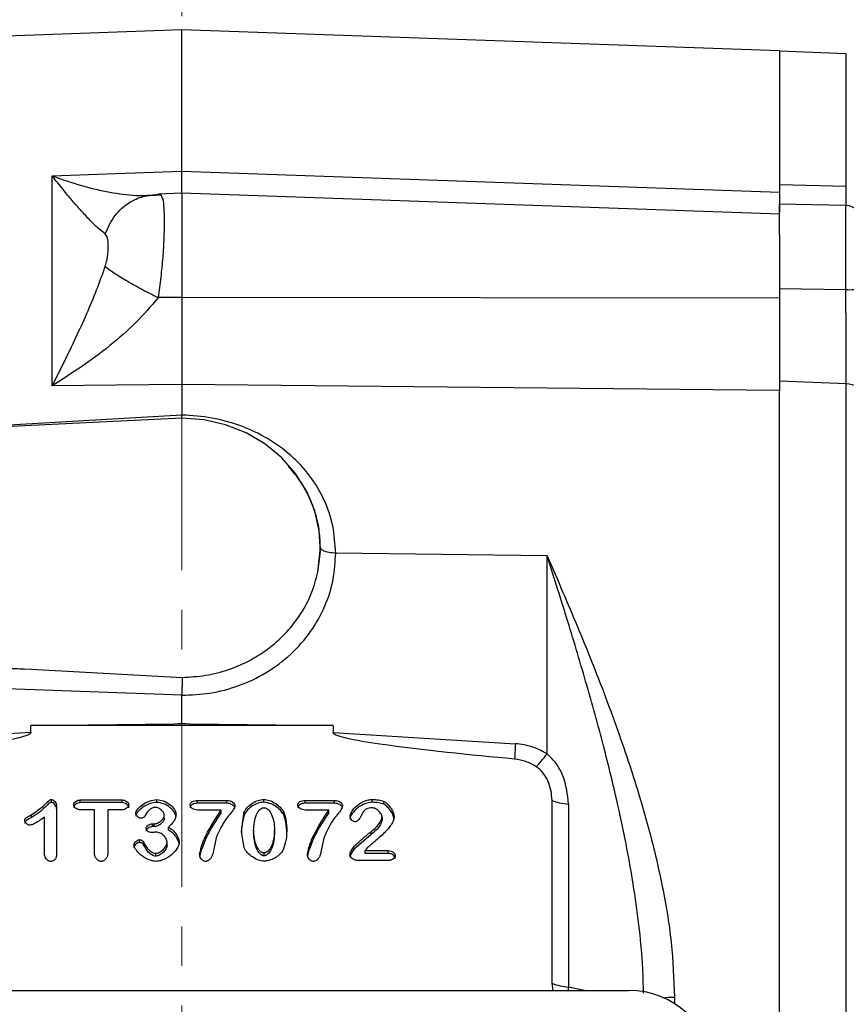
# Model space of a CAD drawing. Header units: inches. Extents: x 0.6 to 16.3, y 0.2 to 11.5.
# Tile 16 of 18: x 12 to 14.1, y 6.2 to 8.7. Entities that reach past the tile are written whole.
import ezdxf

# ---------------------------------------------------------------- set-up
doc = ezdxf.new("R2010")
doc.units = ezdxf.units.IN
doc.header["$MEASUREMENT"] = 0
doc.linetypes.add('CENTERX2', pattern=[0.8, 0.5, -0.1, 0.1, -0.1])
doc.styles.add('SLDTEXTSTYLE0', font='TXT', dxfattribs={"width": 0.75})
doc.dimstyles.new('SLDDIMSTYLE0', dxfattribs={"dimtxt": 0.137795, "dimasz": 0.14, "dimexe": 0, "dimexo": 0.0625, "dimgap": 0.034449, "dimtad": 0, "dimdec": 1, "dimlfac": 1.5, "dimrnd": 1e-09, "dimzin": 12, "dimdsep": 46, "dimtxsty": 'SLDTEXTSTYLE0', "dimblk1": 'CLOSED', "dimblk2": 'CLOSED', "dimsah": 1, "dimcen": 0.09, "dimadec": 0, "dimazin": 3, "dimtfac": 1, "dimtdec": 1, "dimtofl": 0, "dimtmove": 0, "dimatfit": 3, "dimldrblk": 'CLOSED', "dimfxl": 0, "dimfrac": 2, "dimtolj": 1, "dimtzin": 12, "dimarcsym": 0})
doc.dimstyles.new('SLDDIMSTYLE1', dxfattribs={"dimtxt": 0.137795, "dimasz": 0.14, "dimexe": 0, "dimexo": 0.0625, "dimgap": 0.034449, "dimtad": 0, "dimdec": 1, "dimlfac": 1.5, "dimrnd": 1e-09, "dimzin": 12, "dimdsep": 46, "dimtxsty": 'SLDTEXTSTYLE0', "dimblk1": 'CLOSED', "dimblk2": 'CLOSED', "dimsah": 1, "dimcen": 0.09, "dimadec": 0, "dimazin": 3, "dimtfac": 1, "dimtofl": 0, "dimtmove": 0, "dimatfit": 3, "dimldrblk": 'CLOSED', "dimfxl": 0, "dimfrac": 2, "dimtolj": 1, "dimtzin": 12, "dimarcsym": 0})

# ---------------------------------------------------------------- blocks, each defined once
blk = doc.blocks.new('_Closed')
at = {"color": 0, "linetype": 'ByBlock', "lineweight": -2}
for p, q in [((-1, 0.166667), (0, 0)), ((-1, 0.166667), (-1, -0.166667)), ((0, 0), (-1, -0.166667)), ((0, 0), (-1, 0))]:
    blk.add_line(p, q, dxfattribs=at)
blk = doc.blocks.new('_D_1')
at = {"color": 7, "linetype": 'Continuous', "lineweight": 0}
for p, q in [((10.5444, 9.285), (10.5024, 9.285)), ((10.5024, 9.285), (10.5024, 9.0662)), ((10.8499, 9.285), (10.8919, 9.285)), ((10.8919, 9.285), (10.8919, 9.0662)), ((9.3518, 8.4099), (9.3518, 9.1259)), ((9.3518, 9.0865), (10.3816, 9.0865)), ((12.3971, 9.0865), (11.0127, 9.0865)), ((10.5024, 9.0662), (10.5444, 9.0662)), ((10.8919, 9.0662), (10.8499, 9.0662))]:
    blk.add_line(p, q, dxfattribs=at)
at = {"color": 7, "linetype": 'Continuous', "lineweight": 18, "xscale": 0.14, "yscale": 0.14, "rotation": 180.0000000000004}
blk.add_blockref('_Closed', (9.3518, 9.0865), dxfattribs=at)
at = {"color": 7, "linetype": 'Continuous', "lineweight": 18, "xscale": 0.14, "yscale": 0.14}
blk.add_blockref('_Closed', (12.3971, 9.0865), dxfattribs=at)
at = {"color": 7, "linetype": 'Continuous', "lineweight": 18, "char_height": 0.1378, "attachment_point": 1, "style": 'SLDTEXTSTYLE0'}
for s, insert in [('116', (10.5444, 9.2439)), ('4.6', (10.5699, 9.0377))]:
    blk.add_mtext(s, dxfattribs=dict(at, insert=insert))
blk = doc.blocks.new('_D_2')
at = {"color": 7, "linetype": 'Continuous', "lineweight": 0}
for p, q in [((13.145, 9.285), (13.103, 9.285)), ((13.103, 9.285), (13.103, 9.0662)), ((13.3486, 9.285), (13.3906, 9.285)), ((13.3906, 9.285), (13.3906, 9.0662)), ((14.1134, 8.6083), (14.1134, 9.1259)), ((12.3971, 9.0865), (12.9822, 9.0865)), ((14.1134, 9.0865), (13.5114, 9.0865)), ((13.103, 9.0662), (13.145, 9.0662)), ((13.3906, 9.0662), (13.3486, 9.0662))]:
    blk.add_line(p, q, dxfattribs=at)
at = {"color": 7, "linetype": 'Continuous', "lineweight": 18, "xscale": 0.14, "yscale": 0.14, "rotation": 180.0000000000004}
blk.add_blockref('_Closed', (12.3971, 9.0865), dxfattribs=at)
at = {"color": 7, "linetype": 'Continuous', "lineweight": 18, "xscale": 0.14, "yscale": 0.14}
blk.add_blockref('_Closed', (14.1134, 9.0865), dxfattribs=at)
at = {"color": 7, "linetype": 'Continuous', "lineweight": 18, "char_height": 0.1378, "attachment_point": 1, "style": 'SLDTEXTSTYLE0'}
for s, insert in [('65', (13.145, 9.2439)), ('2.6', (13.1196, 9.0377))]:
    blk.add_mtext(s, dxfattribs=dict(at, insert=insert))
blk = doc.blocks.new('_D_3')
at = {"color": 7, "linetype": 'Continuous', "lineweight": 0}
for p, q in [((13.5365, 9.8035), (13.4946, 9.8035)), ((13.4946, 9.8035), (13.4946, 9.5848)), ((13.842, 9.8035), (13.884, 9.8035)), ((13.884, 9.8035), (13.884, 9.5848)), ((12.3971, 9.6239), (12.3971, 9.6444)), ((15.8524, 6.9455), (15.8524, 9.6444)), ((12.3971, 9.6051), (13.3737, 9.6051)), ((13.4946, 9.5848), (13.5365, 9.5848)), ((13.884, 9.5848), (13.842, 9.5848)), ((15.8524, 9.6051), (14.0048, 9.6051))]:
    blk.add_line(p, q, dxfattribs=at)
at = {"color": 7, "linetype": 'Continuous', "lineweight": 18, "xscale": 0.14, "yscale": 0.14, "rotation": 180.0000000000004}
blk.add_blockref('_Closed', (12.3971, 9.6051), dxfattribs=at)
at = {"color": 7, "linetype": 'Continuous', "lineweight": 18, "xscale": 0.14, "yscale": 0.14}
blk.add_blockref('_Closed', (15.8524, 9.6051), dxfattribs=at)
at = {"color": 7, "linetype": 'Continuous', "lineweight": 18, "char_height": 0.1378, "attachment_point": 1, "style": 'SLDTEXTSTYLE0'}
for s, insert in [('132', (13.5365, 9.7624)), ('5.2', (13.562, 9.5562))]:
    blk.add_mtext(s, dxfattribs=dict(at, insert=insert))

msp = doc.modelspace()

# ---------------------------------------------------------------- linework, layer by layer
at = {"color": 7, "linetype": 'CENTERX2', "lineweight": 18}
msp.add_line((12.3971, 3.304), (12.3971, 9.5846), dxfattribs=at)
at = {"color": 7, "linetype": 'Continuous', "lineweight": 25}
for p, q in [((12.3971, 8.6696), (10.036, 8.5871)), ((13.9068, 8.6169), (12.3971, 8.6696)), ((12.3971, 8.3122), (12.3971, 8.6696)), ((13.9068, 8.6169), (13.9068, 8.2592)), ((14.0752, 8.6089), (13.9068, 8.6163)), ((12.2304, 8.3064), (12.3971, 8.3122)), ((12.3971, 8.3122), (13.9068, 8.2592)), ((12.0696, 8.3007), (12.2304, 8.3064)), ((12.0696, 7.7703), (12.0696, 8.3007)), ((13.9068, 8.2791), (14.0752, 8.2747)), ((12.3446, 8.2521), (12.3013, 8.2492)), ((12.3971, 8.2568), (12.3367, 8.2547)), ((13.9068, 8.2041), (12.3971, 8.2568)), ((12.3971, 8.2568), (12.3971, 7.9931)), ((14.0741, 8.2261), (13.9068, 8.229)), ((13.9068, 8.153), (13.9068, 8.229)), ((13.9068, 8.153), (13.9068, 7.9914)), ((13.9068, 8.016), (14.0741, 8.0137)), ((12.3971, 7.9931), (12.337, 7.993)), ((13.9068, 7.9914), (12.3971, 7.9931)), ((12.2304, 7.7721), (12.0696, 7.7703)), ((12.3971, 7.7738), (12.2304, 7.7721)), ((12.3971, 7.7738), (12.3971, 7.6962)), ((13.9068, 7.7579), (12.3971, 7.7738)), ((14.0752, 7.775), (13.9068, 7.7818)), ((13.9068, 7.7818), (13.9068, 7.7588)), ((14.0752, 5.5117), (14.0752, 7.775)), ((13.9068, 5.4746), (13.9068, 7.7579)), ((12.3972, 7.6876), (12.3971, 7.6962)), ((12.3971, 7.6882), (10.5505, 7.5978)), ((12.7404, 7.299), (12.7469, 7.3616)), ((12.7469, 7.3616), (12.7469, 7.3617)), ((13.3193, 7.3406), (12.7855, 7.3473)), ((13.3193, 6.8401), (13.3193, 7.3406)), ((10.5505, 7.1255), (12.0167, 7.0537)), ((11.4756, 7.0734), (12.0167, 7.0537)), ((12.0167, 7.0537), (12.3974, 7.033)), ((12.3971, 6.9883), (11.4749, 7.0218)), ((12.3971, 6.9174), (12.3971, 6.9882)), ((12.0153, 6.894), (11.5549, 6.8657)), ((12.0153, 6.9117), (12.3772, 6.9162)), ((12.0153, 6.894), (12.0153, 6.9117)), ((12.7789, 6.9117), (12.0153, 6.9117)), ((12.3772, 6.9162), (12.3971, 6.9174)), ((12.3772, 6.9162), (12.3971, 6.9164)), ((12.3971, 6.9164), (12.3971, 6.9174)), ((12.3971, 6.9174), (12.417, 6.9162)), ((12.3971, 6.9164), (12.417, 6.9162)), ((12.417, 6.9162), (12.7789, 6.9117)), ((12.7789, 6.9117), (12.7789, 6.894)), ((12.7789, 6.894), (13.2394, 6.8657)), ((12.0675, 6.7175), (12.0675, 6.7247)), ((12.1403, 6.7237), (12.2458, 6.7237)), ((12.1403, 6.7166), (12.1403, 6.7237)), ((12.2458, 6.7166), (12.2458, 6.7237)), ((12.3336, 6.7173), (12.3336, 6.7245)), ((12.4362, 6.7223), (12.5106, 6.7223)), ((12.4362, 6.7151), (12.4362, 6.7223)), ((12.5106, 6.7151), (12.5106, 6.7223)), ((12.6039, 6.7178), (12.6039, 6.7249)), ((12.7082, 6.7223), (12.7827, 6.7223)), ((12.7082, 6.7151), (12.7082, 6.7223)), ((12.7827, 6.7151), (12.7827, 6.7223)), ((12.8777, 6.7175), (12.8777, 6.7247)), ((12.9069, 6.7126), (12.9069, 6.7198)), ((13.3319, 6.26), (13.3319, 6.7223)), ((12.0806, 6.7086), (12.0806, 6.5891)), ((12.2458, 6.7166), (12.1403, 6.7166)), ((12.1765, 6.6981), (12.1403, 6.6981)), ((12.1765, 6.587), (12.1765, 6.6981)), ((12.2096, 6.6981), (12.2096, 6.587)), ((12.2458, 6.6981), (12.2096, 6.6981)), ((12.5106, 6.7151), (12.4362, 6.7151)), ((12.496, 6.6978), (12.4362, 6.6978)), ((12.496, 6.6906), (12.496, 6.6978)), ((12.5474, 6.6441), (12.5547, 6.6942)), ((12.5547, 6.687), (12.5547, 6.6942)), ((12.6533, 6.6874), (12.6533, 6.6945)), ((12.7827, 6.7151), (12.7082, 6.7151)), ((12.7681, 6.6978), (12.7082, 6.6978)), ((12.7681, 6.6906), (12.7681, 6.6978)), ((13.3738, 6.7127), (13.3738, 6.2505)), ((12.0162, 6.6856), (12.0162, 6.6784)), ((12.0502, 6.585), (12.0502, 6.68)), ((12.3525, 6.6778), (12.3525, 6.685)), ((12.9025, 6.6805), (12.9025, 6.6734)), ((12.3228, 6.6631), (12.3273, 6.6631)), ((12.3228, 6.656), (12.3228, 6.6631)), ((12.3273, 6.656), (12.3228, 6.656)), ((12.3273, 6.656), (12.3273, 6.6631)), ((12.3635, 6.6473), (12.3635, 6.6544)), ((12.578, 6.6471), (12.578, 6.6399)), ((12.6311, 6.6408), (12.6311, 6.6479)), ((12.2904, 6.616), (12.2904, 6.6232)), ((12.4836, 6.628), (12.4749, 6.587)), ((12.5541, 6.6022), (12.5474, 6.6441)), ((12.7557, 6.628), (12.747, 6.587)), ((12.8749, 6.6361), (12.8309, 6.5979)), ((12.8749, 6.6361), (12.8749, 6.6432)), ((12.3003, 6.6101), (12.3003, 6.6173)), ((12.3596, 6.6087), (12.3596, 6.6158)), ((12.8309, 6.5979), (12.8309, 6.6051)), ((12.8653, 6.6022), (12.8597, 6.5954)), ((12.8597, 6.5954), (12.9181, 6.5954)), ((12.8597, 6.5883), (12.8597, 6.5954)), ((12.9181, 6.5883), (12.9181, 6.5954)), ((12.3314, 6.5815), (12.3314, 6.5887)), ((12.6045, 6.5823), (12.6045, 6.5895)), ((12.9213, 6.5708), (12.8391, 6.5708)), ((12.9181, 6.5883), (12.8597, 6.5883)), ((13.335, 6.2421), (13.3319, 6.26)), ((11.2686, 6.2421), (13.5249, 6.2421))]:
    msp.add_line(p, q, dxfattribs=at)
at = {"color": 8, "linetype": 'Continuous', "lineweight": 25}
for p, q in [((14.0752, 8.2747), (14.0752, 8.6089)), ((14.0741, 8.0137), (14.0741, 8.2261)), ((12.3971, 7.6962), (11.4878, 7.6437)), ((13.3736, 6.2421), (13.3738, 6.2505)), ((13.4139, 6.2421), (13.3738, 6.2505)), ((13.641, 6.2251), (13.641, 6.2092))]:
    msp.add_line(p, q, dxfattribs=at)
at = {"color": 7, "linetype": 'Continuous', "lineweight": 25, "flags": 128}
for points in [[(14.1134, 7.7518), (14.1127, 7.7562), (14.1106, 7.7604), (14.1071, 7.7644), (14.1023, 7.7678), (14.0966, 7.7707), (14.09, 7.7729), (14.0827, 7.7744), (14.0752, 7.775)], [(12.7404, 7.299), (12.7467, 7.351), (12.744, 7.4032), (12.7325, 7.4544), (12.7123, 7.5032), (12.6841, 7.5484), (12.6484, 7.5887), (12.6064, 7.6233), (12.559, 7.6511), (12.5074, 7.6715), (12.453, 7.684), (12.3971, 7.6882)]]:
    msp.add_lwpolyline(points, dxfattribs=at)
at = {"color": 7, "linetype": 'Continuous', "lineweight": 25}
for centre, radius, start, end in [((14.0734, 8.1861), 0.04, 0, 89), ((14.0837, 8.0907), 0.0776, 262.9456, 292.5731), ((13.3838, 6.3903), 0.1402, 248.2892, 265.9177)]:
    msp.add_arc(centre, radius, start, end, dxfattribs=at)
msp.add_ellipse((13.5185, 6.0436), major_axis=(0.2087, 0.0437), ratio=0.927683, start_param=6.091166, end_param=7.631805, dxfattribs=at)
for points, knots in [([(12.3971, 8.2554), (12.3971, 8.2553), (12.3971, 8.2547), (12.3971, 8.2637), (12.3971, 8.2819), (12.3971, 8.3021), (12.3971, 8.3122)], [0, 0, 0, 0, 0.079364, 0.386232, 0.693106, 1, 1, 1, 1]), ([(12.2033, 8.154), (12.1975, 8.1586), (12.1856, 8.1681), (12.165, 8.1884), (12.1429, 8.212), (12.1199, 8.2383), (12.0956, 8.2675), (12.0787, 8.289), (12.0696, 8.3007)], [0, 0, 0, 0, 0.148634, 0.307878, 0.478548, 0.643401, 0.806559, 1, 1, 1, 1]), ([(12.0696, 8.3007), (12.0944, 8.2921), (12.1437, 8.2748), (12.2148, 8.2586), (12.2815, 8.2492), (12.3187, 8.2521), (12.337, 8.2536)], [0, 0, 0, 0, 0.257956, 0.513515, 0.761774, 1, 1, 1, 1]), ([(13.9068, 8.2791), (13.9068, 8.2697), (13.9068, 8.2506), (13.9068, 8.2344), (13.9068, 8.2303), (13.9068, 8.229)], [0, 0, 0, 0, 0.399531, 0.810658, 1, 1, 1, 1]), ([(12.2033, 8.154), (12.2105, 8.17), (12.2249, 8.2018), (12.2604, 8.233), (12.2986, 8.2509), (12.3242, 8.2527), (12.337, 8.2536)], [0, 0, 0, 0, 0.279793, 0.559585, 0.779794, 1, 1, 1, 1]), ([(12.3018, 8.2498), (12.302, 8.2499), (12.3026, 8.2503), (12.2997, 8.2507), (12.2976, 8.2509)], [0, 0, 0, 0, 0.2472043, 1, 1, 1, 1]), ([(12.34, 8.2534), (12.3413, 8.2541), (12.3431, 8.2551), (12.3442, 8.2521), (12.3445, 8.2514)], [0, 0, 0, 0, 0.775608, 1, 1, 1, 1]), ([(13.9068, 8.2592), (13.9068, 8.2482), (13.9068, 8.2264), (13.9068, 8.2148), (13.9068, 8.2091)], [0, 0, 0, 0, 0.500291, 1, 1, 1, 1]), ([(12.2033, 8.0716), (12.2055, 8.0801), (12.2103, 8.0988), (12.2113, 8.1233), (12.2103, 8.1439), (12.2055, 8.1509), (12.2033, 8.154)], [0, 0, 0, 0, 0.227227, 0.499835, 0.772734, 1, 1, 1, 1]), ([(12.0696, 7.7703), (12.0797, 7.7903), (12.0998, 7.8301), (12.129, 7.8908), (12.1564, 7.9513), (12.1817, 8.0107), (12.1962, 8.0517), (12.2033, 8.0716)], [0, 0, 0, 0, 0.213856, 0.426153, 0.626654, 0.81901, 1, 1, 1, 1]), ([(12.2033, 8.0716), (12.2096, 8.0668), (12.2221, 8.0573), (12.2545, 8.0373), (12.2934, 8.0153), (12.3225, 8.0004), (12.337, 7.993)], [0, 0, 0, 0, 0.250008, 0.500012, 0.750004, 1, 1, 1, 1]), ([(14.0752, 7.775), (14.0751, 7.7924), (14.075, 7.8279), (14.0748, 7.8856), (14.0745, 7.9438), (14.0743, 7.986), (14.0742, 8.0093), (14.0741, 8.0137)], [0, 0, 0, 0, 0.245568, 0.500116, 0.720271, 0.946794, 1, 1, 1, 1]), ([(12.337, 7.993), (12.3187, 7.9714), (12.2815, 7.9274), (12.2148, 7.8703), (12.1437, 7.8172), (12.0944, 7.786), (12.0696, 7.7703)], [0, 0, 0, 0, 0.238226, 0.486485, 0.742044, 1, 1, 1, 1]), ([(12.3971, 7.9931), (12.3971, 7.9738), (12.3971, 7.9353), (12.3971, 7.8782), (12.3971, 7.8232), (12.3971, 7.7903), (12.3971, 7.7738)], [0, 0, 0, 0, 0.249999, 0.499991, 0.749988, 1, 1, 1, 1]), ([(13.9068, 7.9999), (13.9068, 7.9868), (13.9068, 7.9547), (13.9068, 7.9043), (13.9068, 7.8501), (13.9068, 7.8097), (13.9068, 7.7879), (13.9068, 7.7818)], [0, 0, 0, 0, 0.170069, 0.416852, 0.656686, 0.903487, 1, 1, 1, 1]), ([(13.9068, 7.9914), (13.9068, 7.9709), (13.9068, 7.93), (13.9068, 7.8689), (13.9068, 7.8102), (13.9068, 7.7753), (13.9068, 7.7579)], [0, 0, 0, 0, 0.25, 0.5, 0.75, 1, 1, 1, 1]), ([(12.7855, 7.3473), (12.784, 7.3705), (12.7811, 7.4171), (12.758, 7.4832), (12.7221, 7.5434), (12.6735, 7.5958), (12.6144, 7.6387), (12.5469, 7.6705), (12.4734, 7.6913), (12.4226, 7.6945), (12.3971, 7.6962)], [0, 0, 0, 0, 0.1238212, 0.2478045, 0.3721166, 0.4969365, 0.6221003, 0.7478881, 0.8738704, 1, 1, 1, 1]), ([(12.3971, 6.9882), (12.4208, 6.9892), (12.4697, 6.9912), (12.5421, 7.0107), (12.6117, 7.0434), (12.6737, 7.09), (12.7242, 7.1475), (12.76, 7.2121), (12.7816, 7.2795), (12.7842, 7.3251), (12.7855, 7.3473)], [0, 0, 0, 0, 0.11659, 0.240125, 0.368761, 0.500097, 0.631418, 0.760008, 0.88348, 1, 1, 1, 1]), ([(12.7855, 7.3473), (12.7798, 7.3476), (12.7683, 7.3482), (12.7557, 7.3521), (12.7482, 7.3567), (12.7473, 7.36), (12.7469, 7.3616)], [0, 0, 0, 0, 0.279625, 0.559254, 0.779616, 1, 1, 1, 1]), ([(13.3193, 7.3406), (13.3328, 7.3098), (13.3583, 7.2514), (13.3957, 7.163), (13.4317, 7.0748), (13.4673, 6.9834), (13.501, 6.8911), (13.5304, 6.8046), (13.5551, 6.7254), (13.5757, 6.653), (13.5936, 6.5828), (13.6149, 6.4868), (13.6356, 6.3674), (13.6392, 6.271), (13.641, 6.2251)], [0, 0, 0, 0, 0.089364, 0.169689, 0.251227, 0.336656, 0.422023, 0.502483, 0.569018, 0.632461, 0.693061, 0.752232, 0.881791, 1, 1, 1, 1]), ([(12.3974, 7.033), (12.4175, 7.0342), (12.4576, 7.0366), (12.5159, 7.052), (12.5707, 7.0757), (12.6204, 7.108), (12.6636, 7.1475), (12.6988, 7.1935), (12.7258, 7.2442), (12.7355, 7.2807), (12.7404, 7.299)], [0, 0, 0, 0, 0.124981, 0.249831, 0.374921, 0.499683, 0.624786, 0.74981, 0.874942, 1, 1, 1, 1]), ([(12.3974, 7.033), (12.3974, 7.0297), (12.3974, 7.0233), (12.3973, 7.011), (12.3972, 6.999), (12.3971, 6.9917), (12.3971, 6.9883)], [0, 0, 0, 0, 0.278518, 0.53802, 0.778509, 1, 1, 1, 1]), ([(12.0153, 6.894), (12.0153, 6.8937), (12.0152, 6.8932), (12.0147, 6.8921), (12.0125, 6.8898), (12.003, 6.885), (11.9646, 6.8747), (11.8143, 6.8511), (11.6706, 6.8375), (11.5568, 6.8267)], [0, 0, 0, 0, 0.0017499, 0.003655, 0.0082924, 0.0222015, 0.0717818, 0.264741, 1, 1, 1, 1]), ([(13.2374, 6.8267), (13.1236, 6.8375), (12.9799, 6.8511), (12.8296, 6.8747), (12.7912, 6.885), (12.7817, 6.8898), (12.7795, 6.8921), (12.779, 6.8932), (12.779, 6.8937), (12.7789, 6.894)], [0, 0, 0, 0, 0.735258, 0.928217, 0.977796, 0.991705, 0.996344, 0.998249, 1, 1, 1, 1]), ([(13.3193, 6.8401), (13.3068, 6.8468), (13.282, 6.8603), (13.2536, 6.8639), (13.2394, 6.8657)], [0, 0, 0, 0, 0.499976, 1, 1, 1, 1]), ([(13.2921, 6.8075), (13.2837, 6.8124), (13.2668, 6.8221), (13.2472, 6.8252), (13.2374, 6.8267)], [0, 0, 0, 0, 0.499995, 1, 1, 1, 1]), ([(13.2921, 6.8075), (13.2961, 6.8116), (13.3042, 6.8197), (13.3143, 6.8333), (13.3193, 6.8401)], [0, 0, 0, 0, 0.500002, 1, 1, 1, 1]), ([(13.3738, 6.7127), (13.3711, 6.7371), (13.3671, 6.7731), (13.3438, 6.816), (13.3273, 6.8322), (13.3193, 6.8401)], [0, 0, 0, 0, 0.5214851, 0.7680697, 1, 1, 1, 1]), ([(13.3319, 6.7223), (13.3314, 6.731), (13.3303, 6.7481), (13.3221, 6.7718), (13.3102, 6.7927), (13.298, 6.8027), (13.2921, 6.8075)], [0, 0, 0, 0, 0.272317, 0.530663, 0.772377, 1, 1, 1, 1]), ([(12.0162, 6.6856), (12.0279, 6.6934), (12.044, 6.7041), (12.0576, 6.7192), (12.0633, 6.7237), (12.0658, 6.7246), (12.067, 6.7247), (12.0675, 6.7247)], [0, 0, 0, 0, 0.644533, 0.880276, 0.949501, 0.974827, 1, 1, 1, 1]), ([(12.0675, 6.7247), (12.0683, 6.7246), (12.0699, 6.7244), (12.0731, 6.7228), (12.0766, 6.7195), (12.0798, 6.7145), (12.0803, 6.7106), (12.0806, 6.7086)], [0, 0, 0, 0, 0.097278, 0.209328, 0.460402, 0.733536, 1, 1, 1, 1]), ([(12.1235, 6.7109), (12.1236, 6.7117), (12.1238, 6.7133), (12.1254, 6.7164), (12.1288, 6.7198), (12.1341, 6.723), (12.1383, 6.7235), (12.1403, 6.7237)], [0, 0, 0, 0, 0.102174, 0.216927, 0.46745, 0.735788, 1, 1, 1, 1]), ([(12.2458, 6.7237), (12.248, 6.7235), (12.2522, 6.723), (12.2576, 6.7198), (12.2609, 6.7163), (12.2625, 6.7132), (12.2627, 6.7117), (12.2628, 6.7109)], [0, 0, 0, 0, 0.273022, 0.541986, 0.789423, 0.900956, 1, 1, 1, 1]), ([(12.2806, 6.6896), (12.2809, 6.691), (12.2816, 6.6946), (12.2867, 6.7025), (12.2975, 6.7125), (12.3143, 6.7217), (12.3274, 6.7236), (12.3336, 6.7245)], [0, 0, 0, 0, 0.068697, 0.166685, 0.425292, 0.727344, 1, 1, 1, 1]), ([(12.3336, 6.7245), (12.3392, 6.7237), (12.3511, 6.7219), (12.3669, 6.7128), (12.3769, 6.7021), (12.3816, 6.693), (12.3821, 6.6887), (12.3824, 6.6868)], [0, 0, 0, 0, 0.246237, 0.530501, 0.795557, 0.908656, 1, 1, 1, 1]), ([(12.4175, 6.7109), (12.4176, 6.7118), (12.4178, 6.7135), (12.4191, 6.7158), (12.4211, 6.7178), (12.4244, 6.72), (12.4296, 6.7218), (12.4339, 6.7221), (12.4362, 6.7223)], [0, 0, 0, 0, 0.1102483, 0.223548, 0.3365094, 0.4620218, 0.7264507, 1, 1, 1, 1]), ([(12.5106, 6.7223), (12.5132, 6.7221), (12.5183, 6.7217), (12.5248, 6.7187), (12.5288, 6.715), (12.5307, 6.7115), (12.5308, 6.7097), (12.5309, 6.7088)], [0, 0, 0, 0, 0.285798, 0.550197, 0.785773, 0.895593, 1, 1, 1, 1]), ([(12.5547, 6.6942), (12.5572, 6.6981), (12.5624, 6.7064), (12.575, 6.7155), (12.5888, 6.7229), (12.5991, 6.7243), (12.6039, 6.7249)], [0, 0, 0, 0, 0.233996, 0.499939, 0.765931, 1, 1, 1, 1]), ([(12.6039, 6.7249), (12.6084, 6.7243), (12.6186, 6.7229), (12.6325, 6.7156), (12.6452, 6.7064), (12.6507, 6.6982), (12.6533, 6.6945)], [0, 0, 0, 0, 0.22471, 0.497352, 0.771324, 1, 1, 1, 1]), ([(12.6896, 6.7109), (12.6897, 6.7118), (12.6898, 6.7135), (12.6912, 6.7158), (12.6931, 6.7178), (12.6965, 6.72), (12.7016, 6.7218), (12.706, 6.7221), (12.7082, 6.7223)], [0, 0, 0, 0, 0.110248, 0.223548, 0.336509, 0.462022, 0.726451, 1, 1, 1, 1]), ([(12.7827, 6.7223), (12.7853, 6.7221), (12.7903, 6.7217), (12.7969, 6.7187), (12.8009, 6.715), (12.8027, 6.7115), (12.8029, 6.7097), (12.803, 6.7088)], [0, 0, 0, 0, 0.285798, 0.550197, 0.785773, 0.895593, 1, 1, 1, 1]), ([(12.8217, 6.6814), (12.822, 6.6832), (12.8227, 6.6877), (12.8276, 6.6975), (12.8384, 6.7101), (12.8538, 6.7193), (12.8675, 6.7239), (12.8745, 6.7244), (12.8777, 6.7247)], [0, 0, 0, 0, 0.077929, 0.183453, 0.443708, 0.733356, 0.874443, 1, 1, 1, 1]), ([(12.8777, 6.7247), (12.883, 6.7246), (12.8931, 6.7243), (12.9025, 6.7212), (12.9069, 6.7198)], [0, 0, 0, 0, 0.53234, 1, 1, 1, 1]), ([(12.9069, 6.7198), (12.91, 6.7178), (12.9169, 6.7134), (12.9247, 6.7033), (12.9312, 6.6925), (12.9326, 6.6846), (12.9332, 6.6811)], [0, 0, 0, 0, 0.217216, 0.496614, 0.778158, 1, 1, 1, 1]), ([(12.0675, 6.7175), (12.0666, 6.7174), (12.0643, 6.7172), (12.061, 6.7148), (12.0581, 6.7121), (12.0551, 6.7092), (12.0484, 6.7025), (12.0366, 6.6905), (12.0233, 6.6826), (12.0162, 6.6784)], [0, 0, 0, 0, 0.042214, 0.099536, 0.183253, 0.224672, 0.294621, 0.625895, 1, 1, 1, 1]), ([(12.0806, 6.7015), (12.0803, 6.7034), (12.0798, 6.7072), (12.0767, 6.7122), (12.0733, 6.7155), (12.0701, 6.7172), (12.0683, 6.7174), (12.0675, 6.7175)], [0, 0, 0, 0, 0.261838, 0.527323, 0.775639, 0.895025, 1, 1, 1, 1]), ([(12.1403, 6.7166), (12.1383, 6.7163), (12.1342, 6.7158), (12.129, 6.7128), (12.1256, 6.7094), (12.1238, 6.7063), (12.1236, 6.7046), (12.1235, 6.7038)], [0, 0, 0, 0, 0.259432, 0.521674, 0.769343, 0.890464, 1, 1, 1, 1]), ([(12.1403, 6.6981), (12.1382, 6.6984), (12.134, 6.6989), (12.1286, 6.7021), (12.1253, 6.7056), (12.1238, 6.7086), (12.1236, 6.7102), (12.1235, 6.7109)], [0, 0, 0, 0, 0.270763, 0.53866, 0.786431, 0.899114, 1, 1, 1, 1]), ([(12.2628, 6.7038), (12.2627, 6.7045), (12.2625, 6.7061), (12.2609, 6.7092), (12.2575, 6.7127), (12.2522, 6.7158), (12.2479, 6.7163), (12.2458, 6.7166)], [0, 0, 0, 0, 0.101003, 0.215091, 0.462965, 0.731253, 1, 1, 1, 1]), ([(12.2628, 6.7109), (12.2627, 6.7102), (12.2625, 6.7086), (12.2609, 6.7055), (12.2576, 6.7021), (12.2522, 6.6989), (12.248, 6.6984), (12.2458, 6.6981)], [0, 0, 0, 0, 0.1002435, 0.2129955, 0.4610154, 0.729468, 1, 1, 1, 1]), ([(12.3336, 6.7173), (12.3281, 6.7165), (12.3155, 6.7148), (12.2985, 6.706), (12.2871, 6.6958), (12.2816, 6.6874), (12.2809, 6.6839), (12.2806, 6.6824)], [0, 0, 0, 0, 0.244069, 0.551771, 0.830543, 0.931583, 1, 1, 1, 1]), ([(12.3305, 6.7045), (12.329, 6.7044), (12.3259, 6.7042), (12.3198, 6.702), (12.3104, 6.6955), (12.3061, 6.6873), (12.3032, 6.6819)], [0, 0, 0, 0, 0.1161066, 0.2421161, 0.506463, 1, 1, 1, 1]), ([(12.3525, 6.685), (12.3524, 6.686), (12.3521, 6.6883), (12.3499, 6.6928), (12.3455, 6.6981), (12.3397, 6.7021), (12.3345, 6.7042), (12.3318, 6.7044), (12.3305, 6.7045)], [0, 0, 0, 0, 0.101995, 0.221505, 0.484119, 0.753832, 0.883811, 1, 1, 1, 1]), ([(12.3824, 6.6796), (12.3822, 6.6813), (12.3817, 6.6852), (12.3776, 6.694), (12.3679, 6.7049), (12.352, 6.7145), (12.3395, 6.7164), (12.3336, 6.7173)], [0, 0, 0, 0, 0.080914, 0.18495, 0.446258, 0.740487, 1, 1, 1, 1]), ([(12.4362, 6.7151), (12.434, 6.715), (12.4296, 6.7147), (12.4246, 6.7128), (12.4212, 6.7107), (12.4192, 6.7087), (12.4178, 6.7064), (12.4176, 6.7046), (12.4175, 6.7038)], [0, 0, 0, 0, 0.269516, 0.532303, 0.65668, 0.769844, 0.886405, 1, 1, 1, 1]), ([(12.4362, 6.6978), (12.4338, 6.698), (12.4293, 6.6985), (12.4233, 6.7015), (12.4196, 6.705), (12.4178, 6.7084), (12.4176, 6.7101), (12.4175, 6.7109)], [0, 0, 0, 0, 0.273138, 0.5386053, 0.7815673, 0.8947145, 1, 1, 1, 1]), ([(12.4418, 6.5856), (12.443, 6.5915), (12.4463, 6.608), (12.4626, 6.6467), (12.4824, 6.6769), (12.496, 6.6978)], [0, 0, 0, 0, 0.143934, 0.407272, 1, 1, 1, 1]), ([(12.5309, 6.7088), (12.5308, 6.7082), (12.5282, 6.6967), (12.5036, 6.6735), (12.4913, 6.6456), (12.4836, 6.628)], [0, 0, 0, 0, 0.018759, 0.38188, 1, 1, 1, 1]), ([(12.5309, 6.7016), (12.5308, 6.7026), (12.5306, 6.7047), (12.5283, 6.7085), (12.5239, 6.712), (12.5175, 6.7146), (12.5129, 6.715), (12.5106, 6.7151)], [0, 0, 0, 0, 0.119544, 0.247585, 0.497344, 0.748578, 1, 1, 1, 1]), ([(12.6039, 6.7178), (12.5989, 6.7171), (12.5888, 6.7157), (12.5751, 6.7084), (12.5626, 6.6994), (12.5573, 6.691), (12.5547, 6.687)], [0, 0, 0, 0, 0.240654, 0.496485, 0.759564, 1, 1, 1, 1]), ([(12.578, 6.6471), (12.5791, 6.6605), (12.5807, 6.6789), (12.5912, 6.6972), (12.5978, 6.7023), (12.6015, 6.7036), (12.6034, 6.7038), (12.6042, 6.7038)], [0, 0, 0, 0, 0.60593, 0.832442, 0.922509, 0.961948, 1, 1, 1, 1]), ([(12.6533, 6.6874), (12.6509, 6.6909), (12.6458, 6.6987), (12.6336, 6.7078), (12.6195, 6.7155), (12.6089, 6.717), (12.6039, 6.7178)], [0, 0, 0, 0, 0.214559, 0.477439, 0.754392, 1, 1, 1, 1]), ([(12.6042, 6.7038), (12.6051, 6.7038), (12.6069, 6.7036), (12.6106, 6.7024), (12.6175, 6.6975), (12.6248, 6.6854), (12.63, 6.6678), (12.6308, 6.6547), (12.6311, 6.6479)], [0, 0, 0, 0, 0.037836, 0.077205, 0.166887, 0.399352, 0.692891, 1, 1, 1, 1]), ([(12.6533, 6.6945), (12.6557, 6.6877), (12.6614, 6.6719), (12.6617, 6.6553), (12.6618, 6.6459)], [0, 0, 0, 0, 0.435402, 1, 1, 1, 1]), ([(12.7082, 6.7151), (12.706, 6.715), (12.7017, 6.7147), (12.6966, 6.7128), (12.6932, 6.7107), (12.6912, 6.7087), (12.6898, 6.7064), (12.6897, 6.7046), (12.6896, 6.7038)], [0, 0, 0, 0, 0.269516, 0.532303, 0.65668, 0.769844, 0.886405, 1, 1, 1, 1]), ([(12.7082, 6.6978), (12.7059, 6.698), (12.7013, 6.6985), (12.6954, 6.7015), (12.6916, 6.705), (12.6898, 6.7084), (12.6897, 6.7101), (12.6896, 6.7109)], [0, 0, 0, 0, 0.273138, 0.538605, 0.781567, 0.894715, 1, 1, 1, 1]), ([(12.7139, 6.5856), (12.7151, 6.5915), (12.7184, 6.608), (12.7347, 6.6467), (12.7544, 6.6769), (12.7681, 6.6978)], [0, 0, 0, 0, 0.143934, 0.407272, 1, 1, 1, 1]), ([(12.803, 6.7088), (12.8028, 6.7082), (12.8002, 6.6967), (12.7757, 6.6735), (12.7634, 6.6456), (12.7557, 6.628)], [0, 0, 0, 0, 0.018759, 0.38188, 1, 1, 1, 1]), ([(12.803, 6.7016), (12.8029, 6.7026), (12.8026, 6.7047), (12.8004, 6.7085), (12.7959, 6.712), (12.7895, 6.7146), (12.785, 6.715), (12.7827, 6.7151)], [0, 0, 0, 0, 0.119544, 0.247585, 0.497344, 0.748578, 1, 1, 1, 1]), ([(12.8777, 6.7175), (12.8718, 6.7167), (12.8586, 6.7149), (12.8407, 6.7047), (12.829, 6.6923), (12.823, 6.6818), (12.8221, 6.6765), (12.8217, 6.6742)], [0, 0, 0, 0, 0.227415, 0.51355, 0.783056, 0.902647, 1, 1, 1, 1]), ([(12.8771, 6.7036), (12.8747, 6.7034), (12.8702, 6.7032), (12.8638, 6.7008), (12.8583, 6.697), (12.8555, 6.6935), (12.8541, 6.6916)], [0, 0, 0, 0, 0.25329, 0.493162, 0.736628, 1, 1, 1, 1]), ([(12.9025, 6.6805), (12.9024, 6.6817), (12.9021, 6.6844), (12.8994, 6.6898), (12.8941, 6.6962), (12.8871, 6.7009), (12.8812, 6.7032), (12.8784, 6.7035), (12.8771, 6.7036)], [0, 0, 0, 0, 0.102949, 0.225587, 0.500629, 0.775642, 0.897246, 1, 1, 1, 1]), ([(12.9069, 6.7126), (12.9025, 6.714), (12.8931, 6.7171), (12.883, 6.7174), (12.8777, 6.7175)], [0, 0, 0, 0, 0.4676719, 1, 1, 1, 1]), ([(12.9332, 6.674), (12.9327, 6.6771), (12.9315, 6.6844), (12.9254, 6.6951), (12.9177, 6.7056), (12.9103, 6.7104), (12.9069, 6.7126)], [0, 0, 0, 0, 0.201477, 0.468567, 0.761132, 1, 1, 1, 1]), ([(12, 6.6712), (12.0001, 6.6719), (12.0002, 6.6732), (12.0016, 6.676), (12.0065, 6.6809), (12.0121, 6.6837), (12.0162, 6.6856)], [0, 0, 0, 0, 0.088187, 0.184061, 0.418016, 1, 1, 1, 1]), ([(12.0162, 6.6784), (12.0125, 6.6766), (12.0069, 6.674), (12.0019, 6.6692), (12.0003, 6.6662), (12.0001, 6.6648), (12, 6.6641)], [0, 0, 0, 0, 0.539081, 0.799715, 0.904515, 1, 1, 1, 1]), ([(12.0119, 6.6596), (12.0113, 6.6597), (12.01, 6.6599), (12.0072, 6.6612), (12.0041, 6.6636), (12.0016, 6.6667), (12.0003, 6.6693), (12.0001, 6.6706), (12, 6.6712)], [0, 0, 0, 0, 0.100191, 0.221915, 0.493847, 0.769029, 0.894723, 1, 1, 1, 1]), ([(12.0502, 6.68), (12.0425, 6.6747), (12.0322, 6.6677), (12.0191, 6.6608), (12.014, 6.66), (12.0119, 6.6596)], [0, 0, 0, 0, 0.649393, 0.859732, 1, 1, 1, 1]), ([(12.2925, 6.6773), (12.2919, 6.6773), (12.2906, 6.6775), (12.2879, 6.6788), (12.2847, 6.6813), (12.2822, 6.6845), (12.2808, 6.6874), (12.2807, 6.6889), (12.2806, 6.6896)], [0, 0, 0, 0, 0.093324, 0.208104, 0.471692, 0.7483, 0.881844, 1, 1, 1, 1]), ([(12.3032, 6.6819), (12.3031, 6.6816), (12.3027, 6.681), (12.3013, 6.6798), (12.2989, 6.6787), (12.2958, 6.6775), (12.2935, 6.6773), (12.2925, 6.6773)], [0, 0, 0, 0, 0.08417, 0.185473, 0.453482, 0.743675, 1, 1, 1, 1]), ([(12.3273, 6.6631), (12.3286, 6.6632), (12.3315, 6.6635), (12.3373, 6.6656), (12.3441, 6.6697), (12.3494, 6.6756), (12.3521, 6.6809), (12.3524, 6.6837), (12.3525, 6.685)], [0, 0, 0, 0, 0.108436, 0.232195, 0.496458, 0.760062, 0.886179, 1, 1, 1, 1]), ([(12.3525, 6.6778), (12.3524, 6.6765), (12.3521, 6.6736), (12.3493, 6.6683), (12.3442, 6.6627), (12.3376, 6.6586), (12.3318, 6.6564), (12.3287, 6.6561), (12.3273, 6.656)], [0, 0, 0, 0, 0.117252, 0.247951, 0.498817, 0.750159, 0.883575, 1, 1, 1, 1]), ([(12.3824, 6.6868), (12.382, 6.6839), (12.3811, 6.6778), (12.3752, 6.6663), (12.3681, 6.6592), (12.3635, 6.6544)], [0, 0, 0, 0, 0.228594, 0.491256, 1, 1, 1, 1]), ([(12.496, 6.6906), (12.4838, 6.6725), (12.4643, 6.6437), (12.4495, 6.6074), (12.4432, 6.5883), (12.4422, 6.5811), (12.4418, 6.5785)], [0, 0, 0, 0, 0.516578, 0.823487, 0.936647, 1, 1, 1, 1]), ([(12.5547, 6.687), (12.5525, 6.6782), (12.5484, 6.6617), (12.5477, 6.6448), (12.5474, 6.6369)], [0, 0, 0, 0, 0.534581, 1, 1, 1, 1]), ([(12.6618, 6.6387), (12.6617, 6.6481), (12.6614, 6.6648), (12.6557, 6.6805), (12.6533, 6.6874)], [0, 0, 0, 0, 0.564593, 1, 1, 1, 1]), ([(12.7681, 6.6906), (12.7558, 6.6725), (12.7363, 6.6437), (12.7215, 6.6074), (12.7152, 6.5883), (12.7142, 6.5811), (12.7139, 6.5785)], [0, 0, 0, 0, 0.516578, 0.823487, 0.936647, 1, 1, 1, 1]), ([(12.8347, 6.6685), (12.8339, 6.6685), (12.8324, 6.6687), (12.8294, 6.6699), (12.8259, 6.6725), (12.8233, 6.676), (12.8219, 6.679), (12.8218, 6.6806), (12.8217, 6.6814)], [0, 0, 0, 0, 0.104655, 0.224393, 0.483889, 0.751094, 0.88134, 1, 1, 1, 1]), ([(12.8541, 6.6916), (12.8539, 6.6914), (12.8536, 6.6908), (12.8529, 6.6894), (12.8523, 6.688), (12.8517, 6.6869), (12.8516, 6.6866), (12.8516, 6.6865), (12.8502, 6.6837), (12.8472, 6.6781), (12.8426, 6.6719), (12.8383, 6.6692), (12.8362, 6.6685), (12.8352, 6.6685), (12.8347, 6.6685)], [0, 0, 0, 0, 0.022778, 0.065637, 0.151703, 0.174611, 0.181034, 0.182988, 0.184103, 0.490906, 0.794506, 0.905077, 0.953688, 1, 1, 1, 1]), ([(12.9332, 6.6811), (12.9327, 6.6781), (12.9316, 6.6712), (12.9237, 6.6569), (12.9079, 6.6388), (12.8898, 6.6235), (12.8781, 6.6136), (12.8743, 6.6104), (12.8705, 6.6072), (12.8677, 6.6045), (12.8653, 6.6022)], [0, 0, 0, 0, 0.08972, 0.199168, 0.462412, 0.766793, 0.86078, 0.88969, 0.906546, 1, 1, 1, 1]), ([(12.8749, 6.6432), (12.8817, 6.649), (12.8918, 6.6575), (12.8993, 6.67), (12.9021, 6.6764), (12.9024, 6.6793), (12.9025, 6.6805)], [0, 0, 0, 0, 0.552211, 0.815342, 0.919963, 1, 1, 1, 1]), ([(12.9025, 6.6734), (12.9024, 6.6721), (12.9014, 6.6651), (12.8925, 6.6513), (12.8814, 6.6417), (12.8749, 6.6361)], [0, 0, 0, 0, 0.08028, 0.459906, 1, 1, 1, 1]), ([(12.3067, 6.652), (12.3068, 6.6527), (12.307, 6.654), (12.3085, 6.6567), (12.3117, 6.6597), (12.3168, 6.6625), (12.3208, 6.6629), (12.3228, 6.6631)], [0, 0, 0, 0, 0.094391, 0.202885, 0.448595, 0.721515, 1, 1, 1, 1]), ([(12.3228, 6.656), (12.3208, 6.6558), (12.3169, 6.6553), (12.3119, 6.6527), (12.3087, 6.6497), (12.307, 6.647), (12.3068, 6.6456), (12.3067, 6.6449)], [0, 0, 0, 0, 0.2726195, 0.5401535, 0.7828511, 0.8982301, 1, 1, 1, 1]), ([(12.3197, 6.6412), (12.3189, 6.6412), (12.3173, 6.6413), (12.3142, 6.6424), (12.3107, 6.6445), (12.3082, 6.6474), (12.3069, 6.6501), (12.3068, 6.6514), (12.3067, 6.652)], [0, 0, 0, 0, 0.122373, 0.253813, 0.517501, 0.771827, 0.891347, 1, 1, 1, 1]), ([(12.3635, 6.6544), (12.3668, 6.6523), (12.3739, 6.6478), (12.382, 6.6381), (12.3884, 6.6278), (12.3897, 6.6204), (12.3903, 6.6172)], [0, 0, 0, 0, 0.2390734, 0.5187816, 0.7878594, 1, 1, 1, 1]), ([(12.3903, 6.61), (12.3898, 6.613), (12.3886, 6.6201), (12.3823, 6.6304), (12.3742, 6.6403), (12.3669, 6.6451), (12.3635, 6.6473)], [0, 0, 0, 0, 0.1992146, 0.4620203, 0.7518255, 1, 1, 1, 1]), ([(12.6045, 6.5895), (12.6036, 6.5896), (12.6019, 6.5897), (12.5983, 6.591), (12.5915, 6.5961), (12.5806, 6.6147), (12.5791, 6.6335), (12.578, 6.6471)], [0, 0, 0, 0, 0.036054, 0.073955, 0.161848, 0.394589, 1, 1, 1, 1]), ([(12.6311, 6.6479), (12.6301, 6.6342), (12.6287, 6.6152), (12.6178, 6.5963), (12.6109, 6.5911), (12.6072, 6.5897), (12.6054, 6.5896), (12.6045, 6.5895)], [0, 0, 0, 0, 0.603604, 0.83615, 0.925104, 0.96347, 1, 1, 1, 1]), ([(12.6618, 6.6459), (12.6613, 6.6362), (12.6604, 6.6185), (12.6542, 6.6017), (12.6513, 6.594)], [0, 0, 0, 0, 0.542001, 1, 1, 1, 1]), ([(12.2758, 6.6098), (12.2759, 6.6105), (12.2761, 6.6122), (12.2776, 6.6153), (12.2806, 6.6189), (12.2845, 6.6216), (12.2879, 6.623), (12.2896, 6.6231), (12.2904, 6.6232)], [0, 0, 0, 0, 0.1109354, 0.2365793, 0.5022616, 0.7675599, 0.8914162, 1, 1, 1, 1]), ([(12.2904, 6.6232), (12.2914, 6.623), (12.2934, 6.6227), (12.2962, 6.6212), (12.2984, 6.6197), (12.2997, 6.6183), (12.3001, 6.6176), (12.3003, 6.6173)], [0, 0, 0, 0, 0.229968, 0.510022, 0.784031, 0.903293, 1, 1, 1, 1]), ([(12.3326, 6.642), (12.3318, 6.642), (12.3295, 6.6419), (12.3258, 6.6416), (12.3225, 6.6413), (12.3205, 6.6412), (12.3199, 6.6412), (12.3197, 6.6412), (12.3197, 6.6412)], [0, 0, 0, 0, 0.179326, 0.52613, 0.859832, 0.954102, 0.983095, 1, 1, 1, 1]), ([(12.3596, 6.6158), (12.3595, 6.6174), (12.3592, 6.6206), (12.3566, 6.6268), (12.3513, 6.6339), (12.344, 6.6391), (12.3375, 6.6416), (12.3342, 6.6419), (12.3326, 6.642)], [0, 0, 0, 0, 0.116911, 0.244341, 0.505568, 0.763706, 0.88731, 1, 1, 1, 1]), ([(12.6045, 6.5823), (12.6035, 6.5824), (12.6015, 6.5826), (12.5976, 6.5843), (12.591, 6.5897), (12.5806, 6.6082), (12.5791, 6.6266), (12.578, 6.6399)], [0, 0, 0, 0, 0.0411049, 0.0858211, 0.1744711, 0.4077432, 1, 1, 1, 1]), ([(12.6311, 6.6408), (12.6302, 6.6275), (12.6288, 6.609), (12.6186, 6.5903), (12.6119, 6.5845), (12.6078, 6.5826), (12.6056, 6.5824), (12.6045, 6.5823)], [0, 0, 0, 0, 0.5817, 0.814849, 0.908019, 0.955964, 1, 1, 1, 1]), ([(12.8309, 6.6051), (12.8394, 6.6129), (12.8515, 6.624), (12.8662, 6.6367), (12.8725, 6.6415), (12.8749, 6.6432)], [0, 0, 0, 0, 0.594847, 0.850249, 1, 1, 1, 1]), ([(12.2904, 6.616), (12.2896, 6.6159), (12.288, 6.6158), (12.2846, 6.6145), (12.2808, 6.6119), (12.2778, 6.6084), (12.2761, 6.6052), (12.2759, 6.6034), (12.2758, 6.6026)], [0, 0, 0, 0, 0.107534, 0.230075, 0.483918, 0.743873, 0.879002, 1, 1, 1, 1]), ([(12.3312, 6.5681), (12.328, 6.5685), (12.3213, 6.5691), (12.3079, 6.5743), (12.2928, 6.5837), (12.2821, 6.5958), (12.2769, 6.6046), (12.2761, 6.6083), (12.2758, 6.6098)], [0, 0, 0, 0, 0.125001, 0.270375, 0.574348, 0.839126, 0.93738, 1, 1, 1, 1]), ([(12.3003, 6.6101), (12.3001, 6.6104), (12.2998, 6.6111), (12.2985, 6.6125), (12.2964, 6.6139), (12.2936, 6.6155), (12.2915, 6.6158), (12.2904, 6.616)], [0, 0, 0, 0, 0.090944, 0.197893, 0.472346, 0.738071, 1, 1, 1, 1]), ([(12.3003, 6.6173), (12.302, 6.6137), (12.3054, 6.6065), (12.3129, 6.5975), (12.3203, 6.5918), (12.3267, 6.5891), (12.3299, 6.5888), (12.3314, 6.5887)], [0, 0, 0, 0, 0.2762875, 0.5474023, 0.7912109, 0.9013537, 1, 1, 1, 1]), ([(12.3314, 6.5815), (12.3298, 6.5817), (12.3262, 6.582), (12.3197, 6.5851), (12.3092, 6.5933), (12.3039, 6.6033), (12.3003, 6.6101)], [0, 0, 0, 0, 0.108969, 0.232574, 0.47221, 1, 1, 1, 1]), ([(12.3903, 6.6172), (12.3899, 6.6148), (12.3892, 6.6094), (12.3836, 6.5979), (12.3717, 6.5839), (12.3552, 6.574), (12.3411, 6.569), (12.3343, 6.5684), (12.3312, 6.5681)], [0, 0, 0, 0, 0.089964, 0.204079, 0.472974, 0.757374, 0.888917, 1, 1, 1, 1]), ([(12.3314, 6.5887), (12.3328, 6.5888), (12.3358, 6.5891), (12.3421, 6.5918), (12.3499, 6.5972), (12.3559, 6.6047), (12.3591, 6.6111), (12.3594, 6.6143), (12.3596, 6.6158)], [0, 0, 0, 0, 0.093305, 0.207442, 0.478205, 0.760389, 0.890337, 1, 1, 1, 1]), ([(12.3596, 6.6087), (12.3595, 6.6073), (12.3592, 6.6045), (12.3565, 6.5985), (12.3511, 6.5912), (12.3434, 6.5854), (12.3366, 6.5821), (12.333, 6.5817), (12.3314, 6.5815)], [0, 0, 0, 0, 0.097104, 0.211008, 0.476762, 0.751984, 0.888001, 1, 1, 1, 1]), ([(12.6048, 6.5684), (12.6, 6.5691), (12.5894, 6.5708), (12.5753, 6.5791), (12.5622, 6.5891), (12.5566, 6.598), (12.5541, 6.6022)], [0, 0, 0, 0, 0.224279, 0.491579, 0.763289, 1, 1, 1, 1]), ([(12.8213, 6.5853), (12.8216, 6.5867), (12.8223, 6.5901), (12.8254, 6.5969), (12.8287, 6.6019), (12.8309, 6.6051)], [0, 0, 0, 0, 0.194872, 0.478904, 1, 1, 1, 1]), ([(12.8309, 6.5979), (12.8286, 6.5944), (12.8252, 6.5893), (12.8222, 6.5825), (12.8216, 6.5794), (12.8213, 6.5781)], [0, 0, 0, 0, 0.566743, 0.823863, 1, 1, 1, 1]), ([(12.9181, 6.5954), (12.9203, 6.5952), (12.9247, 6.5947), (12.9304, 6.5917), (12.934, 6.5883), (12.9358, 6.5853), (12.9359, 6.5837), (12.936, 6.583)], [0, 0, 0, 0, 0.274613, 0.546287, 0.792544, 0.902555, 1, 1, 1, 1]), ([(12.0653, 6.5681), (12.0645, 6.5682), (12.0626, 6.5684), (12.059, 6.57), (12.0549, 6.5734), (12.0511, 6.5787), (12.0505, 6.5829), (12.0502, 6.585)], [0, 0, 0, 0, 0.102137, 0.217027, 0.467823, 0.735632, 1, 1, 1, 1]), ([(12.0806, 6.5891), (12.0805, 6.5861), (12.0802, 6.5806), (12.0778, 6.5744), (12.0747, 6.571), (12.072, 6.5693), (12.0688, 6.5683), (12.0665, 6.5682), (12.0653, 6.5681)], [0, 0, 0, 0, 0.321347, 0.568058, 0.674189, 0.776815, 0.883225, 1, 1, 1, 1]), ([(12.1932, 6.5681), (12.1923, 6.5682), (12.1903, 6.5684), (12.1863, 6.5702), (12.1817, 6.5739), (12.1776, 6.5799), (12.1769, 6.5846), (12.1765, 6.587)], [0, 0, 0, 0, 0.09983, 0.213146, 0.463131, 0.732119, 1, 1, 1, 1]), ([(12.2096, 6.587), (12.2093, 6.5846), (12.2086, 6.5799), (12.2045, 6.5739), (12.2, 6.5702), (12.1961, 6.5684), (12.1941, 6.5682), (12.1932, 6.5681)], [0, 0, 0, 0, 0.271199, 0.540496, 0.789012, 0.901007, 1, 1, 1, 1]), ([(12.4568, 6.5681), (12.456, 6.5682), (12.4541, 6.5684), (12.4505, 6.5701), (12.4464, 6.5736), (12.4428, 6.5791), (12.4421, 6.5835), (12.4418, 6.5856)], [0, 0, 0, 0, 0.100275, 0.213525, 0.46291, 0.732283, 1, 1, 1, 1]), ([(12.4749, 6.587), (12.4742, 6.5844), (12.4726, 6.5796), (12.4681, 6.5736), (12.4636, 6.57), (12.4597, 6.5684), (12.4578, 6.5682), (12.4568, 6.5681)], [0, 0, 0, 0, 0.292577, 0.562935, 0.800158, 0.905312, 1, 1, 1, 1]), ([(12.6513, 6.594), (12.6487, 6.5908), (12.6429, 6.5838), (12.6309, 6.5764), (12.6181, 6.5702), (12.609, 6.5689), (12.6048, 6.5684)], [0, 0, 0, 0, 0.233107, 0.503654, 0.772311, 1, 1, 1, 1]), ([(12.7289, 6.5681), (12.728, 6.5682), (12.7262, 6.5684), (12.7225, 6.5701), (12.7185, 6.5736), (12.7148, 6.5791), (12.7142, 6.5835), (12.7139, 6.5856)], [0, 0, 0, 0, 0.100275, 0.213525, 0.46291, 0.732283, 1, 1, 1, 1]), ([(12.747, 6.587), (12.7462, 6.5844), (12.7447, 6.5796), (12.7402, 6.5736), (12.7356, 6.57), (12.7317, 6.5684), (12.7298, 6.5682), (12.7289, 6.5681)], [0, 0, 0, 0, 0.292577, 0.562935, 0.800158, 0.905312, 1, 1, 1, 1]), ([(12.8391, 6.5708), (12.838, 6.5709), (12.8358, 6.571), (12.8316, 6.5726), (12.8269, 6.5756), (12.8234, 6.5795), (12.8216, 6.5829), (12.8214, 6.5845), (12.8213, 6.5853)], [0, 0, 0, 0, 0.123315, 0.258807, 0.531449, 0.789082, 0.903328, 1, 1, 1, 1]), ([(12.936, 6.5758), (12.9359, 6.5766), (12.9357, 6.5784), (12.9337, 6.5815), (12.93, 6.5848), (12.9244, 6.5876), (12.9202, 6.588), (12.9181, 6.5883)], [0, 0, 0, 0, 0.1075, 0.230482, 0.474204, 0.737431, 1, 1, 1, 1]), ([(12.936, 6.583), (12.936, 6.5823), (12.9358, 6.5809), (12.9344, 6.5781), (12.9315, 6.5747), (12.9276, 6.5722), (12.9241, 6.571), (12.9222, 6.5709), (12.9213, 6.5708)], [0, 0, 0, 0, 0.0994138, 0.2140329, 0.4678451, 0.7367127, 0.8726151, 1, 1, 1, 1])]:
    msp.add_open_spline(points, degree=3, knots=knots, dxfattribs=at)
at = {"color": 8, "linetype": 'Continuous', "lineweight": 25}
for points, knots in [([(14.0747, 8.2257), (14.0747, 8.2258), (14.0748, 8.228), (14.075, 8.2417), (14.0751, 8.2595), (14.0752, 8.2723), (14.0752, 8.2747)], [0, 0, 0, 0, 0.031533, 0.45815, 0.89717, 1, 1, 1, 1]), ([(12.3445, 8.2514), (12.3459, 8.2487), (12.3491, 8.2429), (12.3517, 8.22), (12.3527, 8.1866), (12.3517, 8.1441), (12.3488, 8.0959), (12.3441, 8.0446), (12.3393, 8.0101), (12.337, 7.993)], [0, 0, 0, 0, 0.121718, 0.268427, 0.417444, 0.566293, 0.712891, 0.857403, 1, 1, 1, 1]), ([(12.7469, 7.3616), (12.7463, 7.3752), (12.7453, 7.403), (12.7362, 7.4446), (12.7241, 7.4777), (12.7116, 7.503), (12.7009, 7.5214), (12.6908, 7.5361), (12.682, 7.5476), (12.6752, 7.5558), (12.6702, 7.5618), (12.6672, 7.5649), (12.667, 7.565)], [0, 0, 0, 0, 0.181574, 0.3714012, 0.5695534, 0.6562519, 0.7512491, 0.8545469, 0.8959939, 0.9436222, 0.9974317, 1, 1, 1, 1]), ([(13.563, 6.2348), (13.5626, 6.256), (13.5614, 6.3094), (13.5532, 6.3977), (13.5402, 6.4945), (13.5235, 6.591), (13.5039, 6.6869), (13.483, 6.7774), (13.4616, 6.8624), (13.4403, 6.9417), (13.4173, 7.0232), (13.3932, 7.1048), (13.3697, 7.1816), (13.3451, 7.2603), (13.3285, 7.312), (13.3193, 7.3406)], [0, 0, 0, 0, 0.055018, 0.138936, 0.229854, 0.308466, 0.393447, 0.484816, 0.551447, 0.62362, 0.701337, 0.776289, 0.851191, 0.917552, 1, 1, 1, 1]), ([(13.6112, 6.2237), (13.6112, 6.2237), (13.6196, 6.2248), (13.6303, 6.225), (13.641, 6.2251)], [0, 0, 0, 0, 0.000204, 1, 1, 1, 1])]:
    msp.add_open_spline(points, degree=3, knots=knots, dxfattribs=at)
at = {"color": 7, "linetype": 'Continuous', "lineweight": 25}
for points in [[(13.2394, 6.8657), (13.2389, 6.8579), (13.2381, 6.8423), (13.2376, 6.8319), (13.2374, 6.8267)], [(13.3319, 6.7223), (13.3378, 6.7201), (13.3496, 6.7157), (13.3657, 6.7137), (13.3738, 6.7127)]]:
    msp.add_open_spline(points, degree=3, dxfattribs=at)

# ---------------------------------------------------------------- dimensions: what is measured, and where the dimension line sits
at = {"color": 7, "linetype": 'Continuous', "lineweight": 18}
for base, p1, p2, dimstyle, picture, middle in [((12.3971, 9.6051), (15.8524, 6.9061), (12.3971, 9.5846), 'SLDDIMSTYLE0', '_D_3', (13.6893, 9.6051)), ((9.3518, 9.0865), (12.3971, 9.5846), (9.3518, 8.3705), 'SLDDIMSTYLE0', '_D_1', (10.6971, 9.0865)), ((12.3971, 9.0865), (14.1134, 8.5689), (12.3971, 9.5846), 'SLDDIMSTYLE1', '_D_2', (13.2468, 9.0865))]:
    dim = msp.add_linear_dim(base=base, p1=p1, p2=p2, dimstyle=dimstyle, dxfattribs=at)
    dim.commit()
    dim.dimension.update_dxf_attribs({"geometry": picture, "text_midpoint": middle, "dimtype": 160})

doc.saveas('drawing.dxf')
